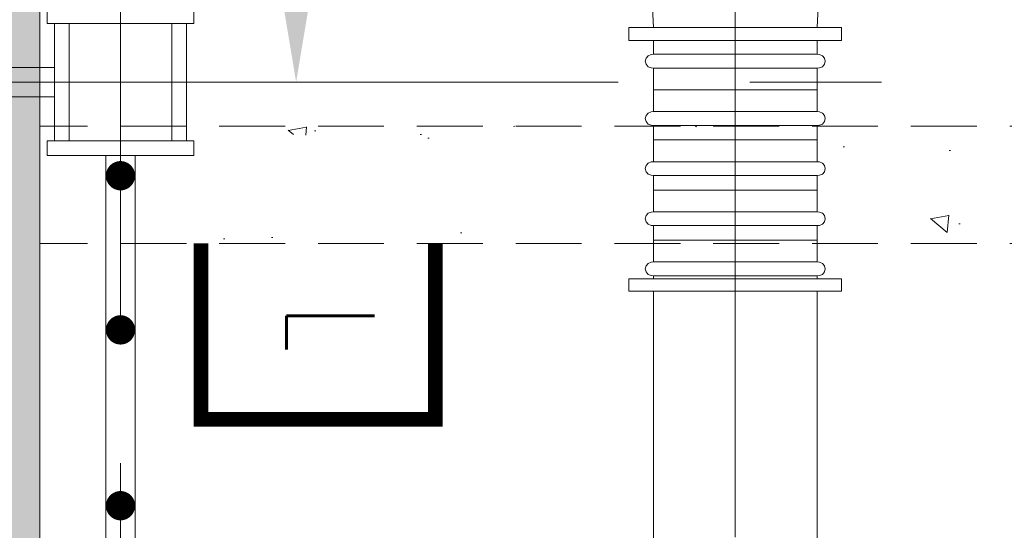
# Model space of a CAD drawing. Header units: inches. Extents: x 0 to 1545919, y 0 to 23143738.
# Tile 168 of 197: x 228324 to 231688, y 90379 to 92122. Entities that reach past the tile are written whole.
import ezdxf

# ---------------------------------------------------------------- set-up
doc = ezdxf.new("R2010")
doc.units = ezdxf.units.IN
doc.header["$LTSCALE"] = 1800
doc.header["$MEASUREMENT"] = 0
for name, pattern in [('CENTER', [2, 1.25, -0.25, 0.25, -0.25]), ('CENTER2', [1.125, 0.75, -0.125, 0.125, -0.125]), ('GTDASH', [12, 8, -4]), ('HIDDEN', [0.375, 0.25, -0.125]), ('HIDDEN2', [0.1875, 0.125, -0.0625])]:
    doc.linetypes.add(name, pattern=pattern)
doc.layers.get('0').update_dxf_attribs({"color": 253, "lineweight": 5})
doc.layers.get('Defpoints').update_dxf_attribs({"lineweight": 18})
for name, color, linetype, lineweight in [('AUX COL', 1, 'Continuous', 18), ('CEN', 8, 'CENTER', 18), ('CONCRETE', 145, 'Continuous', 18), ('CONDENSATE PIPING', 6, 'Continuous', 18), ('GRID', 251, 'CENTER', 18), ('HATCH-1', 252, 'Continuous', 9), ('STEEL', 231, 'Continuous', 18), ('TEXT', 3, 'Continuous', 18), ('VALVES', 1, 'Continuous', 18)]:
    doc.layers.add(name, color=color, linetype=linetype, lineweight=lineweight)
doc.styles.add('ROMANS', font='romans.shx')
doc.dimstyles.new('USER175', dxfattribs={"dimscale": 175, "dimtxt": 2, "dimasz": 1.75, "dimexe": 0, "dimexo": 0, "dimgap": 0.5, "dimtad": 1, "dimdec": 0, "dimzin": 0, "dimdsep": 46, "dimtxsty": 'ROMANS', "dimcen": 0, "dimclrd": 4, "dimclre": 4, "dimclrt": 4, "dimadec": 0, "dimazin": 0, "dimtfac": 0.09, "dimtdec": 0, "dimtix": 1, "dimtofl": 0, "dimtmove": 0, "dimatfit": 3, "dimfxl": 1, "dimtolj": 1, "dimtzin": 0, "dimarcsym": 0})

# ---------------------------------------------------------------- blocks, each defined once
blk = doc.blocks.new('*D505')
at = {"color": 4, "lineweight": -2, "transparency": 16777216}
for p, q in [((-26450, 8000), (-26650, 8000)), ((-26650, 7693.7), (-26650, 6306.2)), ((-26450, 6000), (-26650, 6000))]:
    blk.add_line(p, q, dxfattribs=at)
at = {"color": 4, "transparency": 16777216}
for points in [[(-26701, 7693.7), (-26599, 7693.7), (-26650, 8000)], [(-26701, 6306.2), (-26599, 6306.2), (-26650, 6000)]]:
    blk.add_solid(points, dxfattribs=at)
at = {"layer": 'Defpoints', "color": 0, "transparency": 16777216}
for p in [(-26450, 8000), (-26650, 6000), (-26450, 6000)]:
    blk.add_point(p, dxfattribs=at)
at = {"color": 4, "transparency": 16777216, "insert": (-26912.5, 7000), "char_height": 350, "attachment_point": 5, "rotation": 90, "style": 'ROMANS'}
blk.add_mtext('\\A1;2000', dxfattribs=at)
blk = doc.blocks.new('CEP SUCTION ME BELLOW')
at = {"layer": 'VALVES', "linetype": 'GTDASH'}
for p, q in [((-363.35, 900), (-363.35, 855.28)), ((363.35, 900), (-363.35, 900)), ((363.35, 855.28), (363.35, 900)), ((-363.35, 855.28), (363.35, 855.28)), ((-279.5, 855.28), (-279.5, 808.4358)), ((279.5, 855.28), (279.5, 808.4358)), ((-287.62227, 807.5973), (-297.73458, 803.6284)), ((-279.5, 808.4358), (-287.62227, 807.5973)), ((-279.5, 808.4358), (279.5, 808.4358)), ((-279.5, 808.4358), (279.5, 808.4358)), ((279.5, 808.4358), (287.6055, 807.5973)), ((287.6055, 807.5973), (297.7234, 803.6284)), ((-304.8786, 795.4111), (-307.45, 784.846)), ((-307.45, 784.846), (-304.8786, 774.2809)), ((-297.73458, 803.6284), (-304.8786, 795.4111)), ((-304.8786, 774.2809), (-297.73458, 766.0636)), ((297.7234, 803.6284), (304.8786, 795.4111)), ((304.8786, 774.2809), (297.7234, 766.0636)), ((304.8786, 795.4111), (307.45, 784.846)), ((307.45, 784.846), (304.8786, 774.2809)), ((-297.73458, 766.0636), (-287.62227, 762.0947)), ((-287.62227, 762.0947), (-279.5, 761.2562)), ((-279.5, 761.2562), (-279.5, 612.7858)), ((279.5, 761.2562), (-279.5, 761.2562)), ((279.5, 761.2562), (-279.5, 761.2562)), ((287.6055, 762.0947), (279.5, 761.2562)), ((279.5, 761.2562), (279.5, 612.7858)), ((297.7234, 766.0636), (287.6055, 762.0947)), ((279.5, 687.021), (-279.5, 687.021)), ((-297.73458, 607.9784), (-304.8786, 599.7611)), ((-287.62227, 611.9473), (-297.73458, 607.9784)), ((-279.5, 612.7858), (-287.62227, 611.9473)), ((-279.5, 612.7858), (279.5, 612.7858)), ((-279.5, 612.7858), (279.5, 612.7858)), ((279.5, 612.7858), (287.6055, 611.9473)), ((287.6055, 611.9473), (297.7234, 607.9784)), ((297.7234, 607.9784), (304.8786, 599.7611)), ((-304.8786, 599.7611), (-307.45, 589.196)), ((-307.45, 589.196), (-304.8786, 578.6309)), ((-304.8786, 578.6309), (-297.73458, 570.4136)), ((304.8786, 578.6309), (297.7234, 570.4136)), ((304.8786, 599.7611), (307.45, 589.196)), ((307.45, 589.196), (304.8786, 578.6309)), ((-297.73458, 570.4136), (-287.62227, 566.4447)), ((-287.62227, 566.4447), (-279.5, 565.6062)), ((-279.5, 565.6062), (279.5, 565.6062)), ((-279.5, 565.6062), (-279.5, 441.7318)), ((279.5, 565.6062), (-279.5, 565.6062)), ((287.6055, 566.4447), (279.5, 565.6062)), ((279.5, 565.6062), (279.5, 441.7318)), ((297.7234, 570.4136), (287.6055, 566.4447)), ((279.5, 515.967), (-279.5, 515.967)), ((-287.62227, 440.8933), (-297.73458, 436.9244)), ((-279.5, 441.7318), (-287.62227, 440.8933)), ((-279.5, 441.7318), (279.5, 441.7318)), ((-279.5, 441.7318), (279.5, 441.7318)), ((279.5, 441.7318), (287.6055, 440.8933)), ((287.6055, 440.8933), (297.7234, 436.9244)), ((-304.8786, 428.7071), (-307.45, 418.142)), ((-307.45, 418.142), (-304.8786, 407.5769)), ((-297.73458, 436.9244), (-304.8786, 428.7071)), ((-304.8786, 407.5769), (-297.73458, 399.3596)), ((297.7234, 436.9244), (304.8786, 428.7071)), ((304.8786, 407.5769), (297.7234, 399.3596)), ((304.8786, 428.7071), (307.45, 418.142)), ((307.45, 418.142), (304.8786, 407.5769)), ((-297.73458, 399.3596), (-287.62227, 395.3907)), ((-287.62227, 395.3907), (-279.5, 394.5522)), ((-279.5, 394.5522), (279.5, 394.5522)), ((-279.5, 394.5522), (-279.5, 270.6778)), ((279.5, 394.5522), (-279.5, 394.5522)), ((287.6055, 395.3907), (279.5, 394.5522)), ((279.5, 394.5522), (279.5, 270.6778)), ((297.7234, 399.3596), (287.6055, 395.3907)), ((279.5, 344.913), (-279.5, 344.913)), ((-287.62227, 269.8393), (-297.73458, 265.8704)), ((-279.5, 270.6778), (-287.62227, 269.8393)), ((-279.5, 270.6778), (279.5, 270.6778)), ((-279.5, 270.6778), (279.5, 270.6778)), ((279.5, 270.6778), (287.6055, 269.8393)), ((287.6055, 269.8393), (297.7234, 265.8704)), ((-304.8786, 257.6531), (-307.45, 247.088)), ((-307.45, 247.088), (-304.8786, 236.5229)), ((-297.73458, 265.8704), (-304.8786, 257.6531)), ((-304.8786, 236.5229), (-297.73458, 228.3056)), ((297.7234, 265.8704), (304.8786, 257.6531)), ((304.8786, 236.5229), (297.7234, 228.3056)), ((304.8786, 257.6531), (307.45, 247.088)), ((307.45, 247.088), (304.8786, 236.5229)), ((-297.73458, 228.3056), (-287.62227, 224.3367)), ((-287.62227, 224.3367), (-279.5, 223.4982)), ((-279.5, 223.4982), (279.5, 223.4982)), ((-279.5, 223.4982), (-279.5, 99.6238)), ((279.5, 223.4982), (-279.5, 223.4982)), ((287.6055, 224.3367), (279.5, 223.4982)), ((279.5, 223.4982), (279.5, 99.6238)), ((297.7234, 228.3056), (287.6055, 224.3367)), ((279.5, 173.859), (-279.5, 173.859)), ((-304.8786, 86.5991), (-307.45, 76.034)), ((-307.45, 76.034), (-304.8786, 65.4689)), ((-297.73458, 94.8164), (-304.8786, 86.5991)), ((-287.62227, 98.7853), (-297.73458, 94.8164)), ((-279.5, 99.6238), (-287.62227, 98.7853)), ((-279.5, 99.6238), (279.5, 99.6238)), ((-279.5, 99.6238), (279.5, 99.6238)), ((279.5, 99.6238), (287.6055, 98.7853)), ((287.6055, 98.7853), (297.7234, 94.8164)), ((297.7234, 94.8164), (304.8786, 86.5991)), ((304.8786, 86.5991), (307.45, 76.034)), ((307.45, 76.034), (304.8786, 65.4689)), ((-363.35, 0), (-363.35, 41.925)), ((-363.35, 41.925), (363.35, 41.925)), ((-304.8786, 65.4689), (-297.73458, 57.2516)), ((-297.73458, 57.2516), (-287.62227, 53.2827)), ((-287.62227, 53.2827), (-279.5, 52.4442)), ((-279.5, 52.4442), (279.5, 52.4442)), ((-279.5, 52.4442), (-279.5, 41.925)), ((279.5, 52.4442), (-279.5, 52.4442)), ((287.6055, 53.2827), (279.5, 52.4442)), ((279.5, 52.4442), (279.5, 41.925)), ((297.7234, 57.2516), (287.6055, 53.2827)), ((304.8786, 65.4689), (297.7234, 57.2516)), ((363.35, 41.925), (363.35, 0)), ((363.35, 0), (-363.35, 0))]:
    blk.add_line(p, q, dxfattribs=at)
blk = doc.blocks.new('CW-PIT')
at = {"layer": 'HATCH-1'}
h = blk.add_hatch(dxfattribs=at)
h.set_pattern_fill('AR-CONC', color=256, scale=100, angle=90, style=0)
h.set_pattern_definition([(140, (-337318.76, -38353.04), (62.7521, 717.2602), [75, -825]), (85, (-337318.76, -38353.04), (-752.1921, -138.7513), [60, -660]), (190.4514, (-337313.5, -38293.3), (-689.4395, 578.5094), [63.7402, -701.1421]), (136.1842, (-337518.8, -38353), (165.519, 1067.241), [112.5, -1237.5]), (186.6356, (-337505, -38264.1), (-974.118, 934.6627), [95.6103, -1051.713]), (81.1842, (-337518.8, -38353), (-974.1186, 934.662), [90, -990]), (111, (-337468.76, -38253.04), (402.6189, 596.907), [75, -825]), (56, (-337468.76, -38253.04), (-725.15, 243.3153), [60, -660]), (161.4514, (-337435.2, -38203.3), (-322.5305, 840.2226), [63.7402, -701.1421]), (127.5, (-337318.76, -38353.04), (-332.89385, 12.15986), [0, -652, 0, -670, 0, -662.5]), (97.5, (-337318.76, -38353.04), (-394.4117, 263.06954), [0, -382, 0, -637, 0, -252.5]), (57.5, (-337318.76, -38576.04), (22.55487, 533.82244), [0, -250, 0, -780, 0, -1035]), (47.5, (-337318.76, -38676.04), (-100.105, 583.1862), [0, -325, 0, -518, 0, -735])])
h.paths.add_polyline_path([(-27925, 11400), (-27525, 11000), (-27525, -200), (-30050, -200), (-30050, -4800), (-24050, -4800), (-24050, -5200), (-30450, -5200), (-30450, 200), (-27925, 200)])
h = blk.add_hatch(dxfattribs=at)
h.set_pattern_fill('AR-CONC', color=256, scale=100, angle=90, style=0)
edge = h.paths.add_edge_path()
edge.add_line((-15550, 5850), (-27525, 5850))
edge.add_line((-15550, 5450), (-27525, 5450))
at = {"layer": 'CONCRETE', "linetype": 'HIDDEN2'}
for p, q in [((-15550, 5850), (-27525, 5850)), ((-15550, 5450), (-27525, 5450))]:
    blk.add_line(p, q, dxfattribs=at)
at = {"layer": 'CONCRETE'}
blk.add_lwpolyline([(-27925, 11400), (-27525, 11000), (-27525, -200), (-30050, -200), (-30050, -4800), (-24050, -4800), (-24050, -5200), (-30450, -5200), (-30450, 200), (-27925, 200)], close=True, dxfattribs=at)
blk = doc.blocks.new('PLATFORM AT EL 0.0M & EL 2.2M LEVEL')
at = {"color": 2, "linetype": 'CENTER2', "ltscale": 0.15}
for p, q in [((-27250, 6250), (-27250, 5750)), ((-27025, 6000), (-27475, 6000))]:
    blk.add_line(p, q, dxfattribs=at)
at = {"layer": 'AUX COL'}
for p, q in [((-27475, 5800), (-27475, 6200)), ((-27425, 5800), (-27425, 6200)), ((-27075, 5800), (-27075, 6200)), ((-27025, 5800), (-27025, 6200))]:
    blk.add_line(p, q, dxfattribs=at)
for points in [[(-27500, 6250), (-27000, 6250), (-27000, 6200), (-27500, 6200)], [(-27500, 5800), (-27000, 5800), (-27000, 5750), (-27500, 5750)]]:
    blk.add_lwpolyline(points, close=True, dxfattribs=at)
at = {"layer": 'CEN'}
blk.add_line((-25150, 6697), (-25150, -1240), dxfattribs=at)
at = {"layer": 'CONDENSATE PIPING'}
for p, q in [((-25429.5, 5287), (-25429.5, 3855)), ((-24870.5, 5287), (-24870.5, 3855))]:
    blk.add_line(p, q, dxfattribs=at)
blk.add_lwpolyline([(-24870.5, 6187), (-25429.5, 6187), (-25455, 6697), (-24845, 6697)], close=True, dxfattribs=at)
at = {"layer": 'GRID'}
for p, q in [((-27250, -23649.6), (-27250, 19500)), ((-14750, 6000), (-35250.8, 6000))]:
    blk.add_line(p, q, dxfattribs=at)
at = {"layer": 'STEEL'}
for p, q in [((-31250, 6050), (-27475, 6050)), ((-31250, 5950), (-27475, 5950)), ((-27300, 2875), (-27300, 5750)), ((-27200, 2975), (-27200, 5750))]:
    blk.add_line(p, q, dxfattribs=at)
at = {"layer": 'STEEL', "const_width": 50}
for points in [[(-27275, 5680.9, 1), (-27225, 5680.9, 1)], [(-27275, 5154.8, 1), (-27225, 5154.8, 1)], [(-27275, 4554.8, 1), (-27225, 4554.8, 1)]]:
    blk.add_lwpolyline(points, format="xyb", close=True, dxfattribs=at)
blk.add_lwpolyline([(-26975, 5450), (-26975, 4850), (-26175, 4850), (-26175, 5450)], dxfattribs=at)
at = {"layer": 'VALVES'}
blk.add_blockref('CEP SUCTION ME BELLOW', (-25150, 5287), dxfattribs=at)
at = {"layer": 'TEXT', "style": 'ROMANS', "width": 0.75}
blk.add_text('L', height=300, rotation=270, dxfattribs=at).set_placement((-26682.6, 5241.9))
dim = blk.add_linear_dim(base=(-26650, 6000), p1=(-26450, 8000), p2=(-26450, 6000), angle=90, dimstyle='USER175')
dim.commit()
dim.dimension.update_dxf_attribs({"geometry": '*D505', "text_midpoint": (-26912.5, 7000)})

msp = doc.modelspace()

# ---------------------------------------------------------------- block references
msp.add_blockref('PLATFORM AT EL 0.0M & EL 2.2M LEVEL', (255918.434, 85908.57))
at = {"linetype": 'HIDDEN'}
msp.add_blockref('CW-PIT', (255918.434, 85908.57), dxfattribs=at)

doc.saveas('drawing.dxf')
